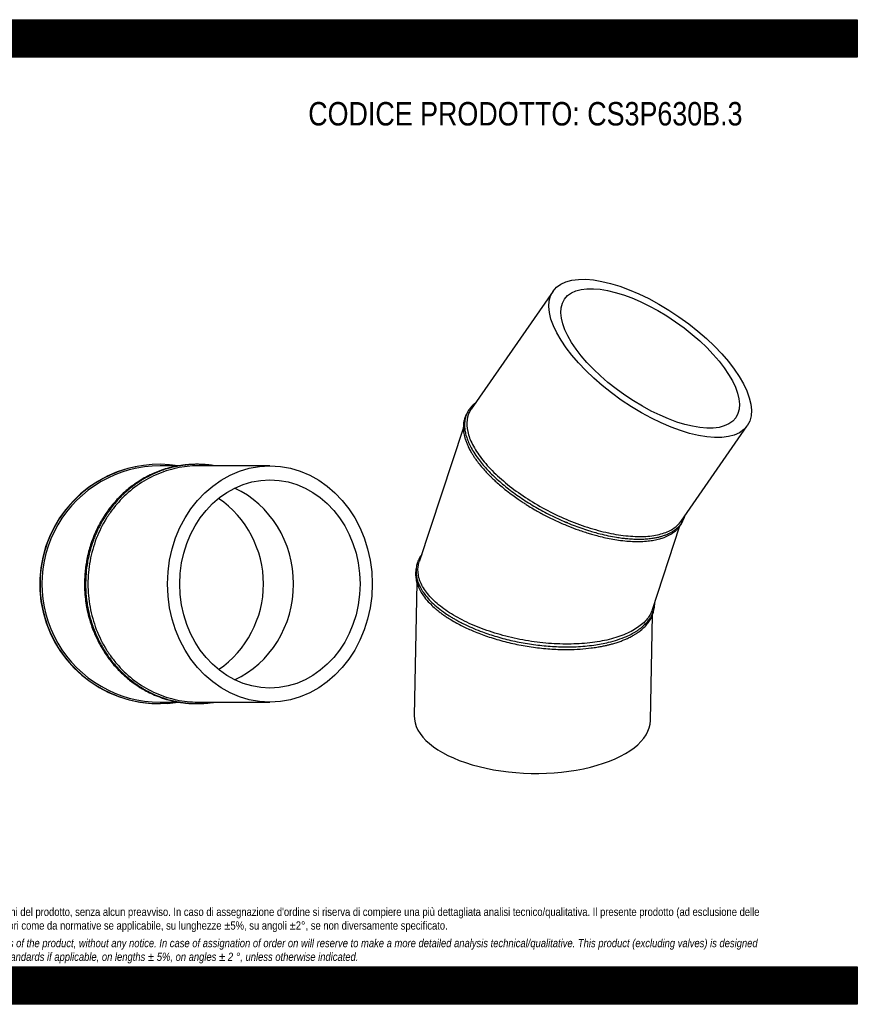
# Model space of a CAD drawing. Header units: millimetres. Extents: x 0 to 3712, y 0 to 2625.
# Tile 2 of 2: x 1480 to 3712, y 0 to 2625. Entities that reach past the tile are written whole.
import ezdxf

# ---------------------------------------------------------------- set-up
doc = ezdxf.new("R2010")
doc.units = ezdxf.units.MM
doc.header["$LTSCALE"] = 12.5
doc.layers.add('Default', color=7, linetype='Continuous')
doc.layers.add('TUBO_X_GOMITO_30', color=7, linetype='Continuous')

# ---------------------------------------------------------------- blocks, each defined once
blk = doc.blocks.new('SE1')
at = {"layer": 'TUBO_X_GOMITO_30', "color": 7, "linetype": 'Continuous'}
for p, q in [((2901.3, 1901.4), (2683.1, 1586.7)), ((2662.3, 1538.1), (2544.7, 1179.2)), ((3242.6, 1287.9), (3419.1, 1542.5)), ((2939.5, 1284.2), (2939.5, 1284.2)), ((3166.1, 1052.5), (3238.5, 1273.3)), ((2538.4, 1123.7), (2531.2, 769.8)), ((3161.1, 756.9), (3166.8, 1038.7))]:
    blk.add_line(p, q, dxfattribs=at)
for major_axis in [(258.9, -179.4), (-228.2, 158.1)]:
    blk.add_ellipse((3160.2, 1722), major_axis=major_axis, ratio=0.428999, dxfattribs=at)
blk.add_ellipse((2846.1, 763.3), major_axis=(-314.9, 6.4), ratio=0.46865, start_param=0, end_param=3.141593, dxfattribs=at)
for points, knots in [([(2694.5, 1603.2), (2693.5, 1602.4), (2688.9, 1598.8), (2682.1, 1592.1), (2674.9, 1582), (2669.9, 1571.7), (2666.8, 1560.8), (2665.3, 1549.7), (2665.4, 1538.6), (2667, 1526.6), (2669.9, 1514.5), (2674.7, 1501.1), (2681.3, 1487), (2690.1, 1471.5), (2700.6, 1456), (2712.1, 1441.4), (2724.2, 1427.5), (2737.3, 1413.9), (2751.7, 1400.2), (2766.8, 1387), (2783, 1373.8), (2805.7, 1356.8), (2835.9, 1336.5), (2874.2, 1314.3), (2914.2, 1294.3), (2955, 1277), (2992.7, 1263.8), (3024, 1254.9), (3049, 1249.1), (3068.5, 1245.5), (3084.3, 1243.2), (3095.8, 1241.9), (3105.2, 1241.1), (3115.7, 1240.4), (3128.5, 1240), (3143.3, 1240.3), (3157.9, 1241.4), (3170.4, 1243.2), (3180.8, 1245.2), (3189.8, 1247.5), (3198.2, 1250.2), (3205.8, 1253.2), (3212.6, 1256.4), (3219.4, 1260.1), (3226.1, 1264.5), (3232, 1269.3), (3236.5, 1273.6), (3239.4, 1276.9), (3241.4, 1279.4), (3243.2, 1281.7), (3245.6, 1285.2), (3249, 1291.1), (3250.8, 1295.5), (3252, 1298.5)], [0.4564939, 0.4564939, 0.4564939, 0.4564939, 0.4601995, 0.4738325, 0.4856534, 0.4990235, 0.510276, 0.5210593, 0.533251, 0.5428042, 0.5548876, 0.5660981, 0.5783189, 0.5914894, 0.6052623, 0.6170407, 0.6277411, 0.6396887, 0.6509538, 0.662075, 0.673194, 0.6848282, 0.7070528, 0.7292748, 0.7514957, 0.7737176, 0.7959427, 0.8130177, 0.8254721, 0.8381648, 0.8467006, 0.8535777, 0.8590027, 0.864176, 0.8732657, 0.883846, 0.894051, 0.9042565, 0.9119319, 0.9186996, 0.9265979, 0.9340404, 0.9399542, 0.9468374, 0.9554444, 0.9630439, 0.9694372, 0.9744175, 0.9767464, 0.9794104, 0.9834009, 0.9906886, 1, 1, 1, 1]), ([(2683.1, 1586.7), (2682.6, 1585.9), (2682.1, 1585.1), (2676.6, 1576.4), (2673.4, 1567.5), (2670.9, 1548.2), (2671.5, 1537.7), (2676.4, 1515.7), (2680.8, 1504.1), (2693.1, 1480.2), (2701, 1467.9), (2715.4, 1449.3), (2720.6, 1443), (2731.7, 1430.6), (2737.6, 1424.4), (2756.5, 1405.8), (2770.5, 1393.5), (2800.7, 1369.8), (2817, 1358.3), (2851, 1336.4), (2868.9, 1326.1), (2905.6, 1306.9), (2924.4, 1298.1), (2962.3, 1282.4), (2981.4, 1275.5), (3019.1, 1263.8), (3037.7, 1259), (3073.7, 1251.8), (3091.1, 1249.3), (3124.2, 1246.8), (3139.8, 1246.8), (3168.6, 1249.2), (3181.7, 1251.6), (3205.1, 1258.8), (3215.3, 1263.6), (3231.5, 1274.8), (3237.8, 1281), (3242.6, 1287.9)], [0.465651, 0.465651, 0.465651, 0.465651, 0.46875, 0.46875, 0.5, 0.5, 0.53125, 0.53125, 0.5625, 0.5625, 0.59375, 0.59375, 0.609375, 0.609375, 0.625, 0.625, 0.65625, 0.65625, 0.6875, 0.6875, 0.71875, 0.71875, 0.75, 0.75, 0.78125, 0.78125, 0.8125, 0.8125, 0.84375, 0.84375, 0.875, 0.875, 0.90625, 0.90625, 0.9375, 0.9375, 0.9656555, 0.9656555, 0.9656555, 0.9656555]), ([(2671.7, 1575), (2671.5, 1574.7), (2669.9, 1571.9), (2667.2, 1566.1), (2664.3, 1557.4), (2662.8, 1549), (2662.2, 1541.4), (2662.2, 1534.1), (2662.9, 1526.2), (2664.4, 1517.9), (2666.5, 1509.4), (2669.4, 1500.7), (2672.7, 1492.3), (2676, 1485.1), (2679.1, 1479), (2682.5, 1472.8), (2686.8, 1465.7), (2691.8, 1458), (2698.3, 1448.7), (2707.1, 1437.2), (2717.4, 1425.1), (2726.8, 1415), (2734.3, 1407.5), (2741.6, 1400.4), (2750.4, 1392.2), (2762.9, 1381.2), (2771.6, 1374.2), (2777.4, 1369.5)], [0.8152187, 0.8152187, 0.8152187, 0.8152187, 0.8161442, 0.8256703, 0.8353879, 0.8448554, 0.8518961, 0.8584359, 0.8664555, 0.8741465, 0.8817467, 0.8895208, 0.8974149, 0.9038331, 0.9080275, 0.9131272, 0.9196671, 0.9259226, 0.9324937, 0.9428814, 0.9542674, 0.9624615, 0.967892, 0.973277, 0.9799556, 0.9889686, 1, 1, 1, 1]), ([(2777.4, 1369.5), (2783.4, 1364.9), (2792.4, 1358), (2807, 1347.6), (2818, 1340.2), (2827.6, 1333.9), (2838.9, 1326.8), (2855.8, 1316.7), (2879, 1303.9), (2907, 1290), (2934.9, 1277.6), (2958.5, 1268.4), (2976.9, 1261.9), (2991, 1257.3), (3004.6, 1253.1), (3019.7, 1248.9), (3037.1, 1244.7), (3056.5, 1240.6), (3077.1, 1237.2), (3097.9, 1234.9), (3117.8, 1233.7), (3136.8, 1233.7), (3154.1, 1234.9), (3170.8, 1237.3), (3185.2, 1240.6), (3196.6, 1244.3), (3205.2, 1247.9), (3211.9, 1251.2), (3217.4, 1254.5), (3222.4, 1257.8), (3227.4, 1261.7), (3232.9, 1266.7), (3238.2, 1272.7), (3242.3, 1278.6), (3245.1, 1283.6), (3246.5, 1286.5), (3247.1, 1287.8), (3247.1, 1287.8)], [0, 0, 0, 0, 0.0110414, 0.0200662, 0.0267538, 0.0321257, 0.0374837, 0.0471344, 0.0618772, 0.0772844, 0.0938004, 0.1077822, 0.1157633, 0.1238336, 0.1307494, 0.1382155, 0.1488851, 0.1599115, 0.1714843, 0.184912, 0.1976176, 0.209173, 0.2226065, 0.2341264, 0.2468529, 0.2574306, 0.2643626, 0.2714202, 0.2777286, 0.2825666, 0.2885261, 0.2966266, 0.3050395, 0.3131954, 0.3190384, 0.3232475, 0.3234475, 0.3234475, 0.3234475, 0.3234475]), ([(2551.2, 1199.3), (2550, 1197.6), (2547.2, 1193.4), (2543.9, 1187.4), (2541.4, 1181.7), (2539.8, 1177.2), (2538.3, 1172.2), (2537, 1166.3), (2536.1, 1158.9), (2536, 1150.8), (2536.9, 1141.7), (2538.8, 1132.7), (2541.5, 1124.7), (2544.2, 1118.2), (2547, 1112.2), (2550.6, 1105.7), (2556.4, 1096.7), (2565.3, 1085.1), (2578.4, 1071.1), (2594.9, 1056.6), (2611.7, 1044.1), (2626, 1034.8), (2636.4, 1028.6), (2645.9, 1023.2), (2656.5, 1017.6), (2671.4, 1010.2), (2690.2, 1001.8), (2717.5, 991), (2752.1, 979.5), (2794.3, 968.6), (2838.5, 960.3), (2883.1, 954.9), (2924.9, 952.6), (2959.4, 953), (2987, 954.8), (3009.3, 957.4), (3030.3, 960.8), (3051.7, 965.4), (3074.6, 971.8), (3095.3, 979.7), (3110, 986.9), (3119.1, 992), (3125.8, 996.2), (3132.6, 1001), (3139.2, 1006.2), (3145, 1011.4), (3150.2, 1016.8), (3155.5, 1022.9), (3160.6, 1030.2), (3164.7, 1037.5), (3167.7, 1044.3), (3169.9, 1051.2), (3171.4, 1057.9), (3172.2, 1064), (3172.5, 1068.4), (3172.5, 1070.9), (3172.5, 1071.9)], [0.3327379, 0.3327379, 0.3327379, 0.3327379, 0.3383771, 0.3473874, 0.3528019, 0.3569225, 0.3618458, 0.3684295, 0.3754387, 0.3845036, 0.3931063, 0.4027404, 0.4111317, 0.4168107, 0.4218807, 0.4287661, 0.4362121, 0.4486276, 0.4636559, 0.4789383, 0.4943962, 0.504545, 0.5106654, 0.5162723, 0.5237015, 0.5315859, 0.5444439, 0.5575996, 0.5785999, 0.6010107, 0.62342, 0.6458297, 0.6682418, 0.6872861, 0.7001508, 0.713359, 0.7250729, 0.7372858, 0.7530648, 0.7704834, 0.7826647, 0.7888432, 0.7945103, 0.8012352, 0.8091534, 0.8156832, 0.8213681, 0.8293003, 0.8380535, 0.8466428, 0.8537512, 0.8603533, 0.8686263, 0.8745662, 0.8791342, 0.8821092, 0.8821092, 0.8821092, 0.8821092]), ([(2536.9, 1164), (2536.2, 1161), (2535.3, 1156.4), (2534.8, 1149), (2534.9, 1142.9), (2535.5, 1136.4), (2536.8, 1129.5), (2538.6, 1122.9), (2540.6, 1117.1), (2542.9, 1111.3), (2546, 1104.9), (2551, 1096.1), (2559.2, 1084.1), (2570.7, 1070.8), (2582.5, 1059.5), (2591.9, 1051.4), (2600, 1045), (2608.3, 1038.9), (2617.8, 1032.4), (2629.6, 1024.9), (2644.1, 1016.5), (2664.1, 1006), (2690.9, 993.8), (2726.8, 980.2), (2767.4, 968), (2810.5, 958), (2854.4, 950.9), (2898.3, 946.7), (2938.2, 945.5), (2973.1, 946.8), (2998.7, 949.2), (3017.4, 951.9), (3030.1, 954.1), (3040.6, 956.3), (3049.9, 958.5), (3059.2, 960.9), (3069.5, 963.9), (3080.2, 967.5), (3090.3, 971.4), (3100.1, 975.7), (3109.6, 980.4), (3118.3, 985.2), (3126.7, 990.6), (3136.2, 997.6), (3146.1, 1006.4), (3155.2, 1016.8), (3162.2, 1027.6), (3166.8, 1037.8), (3169.4, 1046.7), (3170.4, 1052.2), (3170.8, 1055), (3170.8, 1055.4)], [0, 0, 0, 0, 0.0086854, 0.0158292, 0.0213433, 0.0274951, 0.0350117, 0.0419205, 0.0470163, 0.0523036, 0.0589793, 0.065898, 0.0782983, 0.094823, 0.1064933, 0.1132448, 0.1203857, 0.1271887, 0.1332364, 0.1422243, 0.1530194, 0.1631794, 0.1811107, 0.2017863, 0.2239307, 0.2460722, 0.2682131, 0.2903552, 0.3125004, 0.3296991, 0.3462612, 0.3550503, 0.3621924, 0.3690948, 0.3743609, 0.3798339, 0.3872486, 0.3949836, 0.40229, 0.4095465, 0.41768, 0.4255856, 0.4323411, 0.4414167, 0.4544944, 0.4665511, 0.4795583, 0.491319, 0.499905, 0.5075665, 0.508571, 0.508571, 0.508571, 0.508571]), ([(3166.1, 1052.5), (3164.4, 1047.3), (3162.1, 1042.2), (3153.8, 1028.4), (3146.5, 1020.1), (3128.4, 1004.9), (3117.4, 997.9), (3092.4, 985.6), (3078.3, 980.3), (3047.4, 971.4), (3030.6, 967.9), (2995.1, 962.7), (2976.3, 961.2), (2937.5, 960), (2917.5, 960.4), (2876.9, 963.1), (2856.3, 965.5), (2815.5, 972.1), (2795.1, 976.4), (2755.5, 986.6), (2736.2, 992.6), (2699.4, 1006), (2681.8, 1013.5), (2649.1, 1029.6), (2634, 1038.3), (2613.5, 1052.1), (2607, 1056.7), (2594.9, 1066.3), (2589.3, 1071.1), (2573.7, 1085.9), (2565.1, 1096.1), (2551.6, 1116.4), (2546.8, 1126.7), (2541.3, 1147), (2540.5, 1157), (2542.4, 1170.9), (2543.3, 1175), (2544.7, 1179.1)], [0.0137205, 0.0137205, 0.0137205, 0.0137205, 0.03125, 0.03125, 0.0625, 0.0625, 0.09375, 0.09375, 0.125, 0.125, 0.15625, 0.15625, 0.1875, 0.1875, 0.21875, 0.21875, 0.25, 0.25, 0.28125, 0.28125, 0.3125, 0.3125, 0.34375, 0.34375, 0.375, 0.375, 0.390625, 0.390625, 0.40625, 0.40625, 0.4375, 0.4375, 0.46875, 0.46875, 0.5, 0.5, 0.5137211, 0.5137211, 0.5137211, 0.5137211])]:
    blk.add_open_spline(points, degree=3, knots=knots, dxfattribs=at)
for points in [[(2932.1, 1287.3), (2934.6, 1286.2), (2937, 1285.2), (2939.5, 1284.2)], [(3252, 1298.5), (3252.6, 1300.3), (3253.1, 1302), (3253.6, 1303.6)]]:
    blk.add_open_spline(points, degree=3, dxfattribs=at)
blk = doc.blocks.new('SE2')
at = {"layer": 'TUBO_X_GOMITO_30', "color": 7, "linetype": 'Continuous'}
for p, q in [((1903.5, 1435.6), (1853.9, 1435.6)), ((2146.6, 1435.6), (1954.9, 1435.6)), ((1853.9, 805.6), (1903.5, 805.6)), ((1954.9, 805.6), (2146.6, 805.6))]:
    blk.add_line(p, q, dxfattribs=at)
for centre, radius, start, end in [((1851.8, 1120.6), 319, 99.8836, 266.0298), ((1852.8, 1120.6), 319, 81.1555, 278.8446), ((1853.9, 1120.6), 315, 89.9987, 270.0012), ((1851.8, 1120.6), 277.6, 0, 55.3059), ((1851.8, 1120.6), 277.6, 0, 55.3059), ((1851.8, 1120.6), 277.6, 304.6941, 0), ((1851.8, 1120.6), 277.6, 304.6941, 0), ((1851.8, 1120.6), 319, 274.0064, 278.9874)]:
    blk.add_arc(centre, radius, start, end, dxfattribs=at)
for major_axis in [(0, 315), (0, 277.6)]:
    blk.add_ellipse((2146.6, 1120.6), major_axis=major_axis, ratio=0.866025, dxfattribs=at)
for major_axis, start_param, end_param in [((0, -277.6), 0.403004, 2.738588), ((0, 277.6), 3.544597, 5.880181)]:
    blk.add_ellipse((1950.9, 1120.6), major_axis=major_axis, ratio=0.931852, start_param=start_param, end_param=end_param, dxfattribs=at)
for points, knots in [([(1951.2, 1439.6), (1947.7, 1439.6), (1937.4, 1439.5), (1919.8, 1438.2), (1898.7, 1435.1), (1877.8, 1430.4), (1858.2, 1424.3), (1840, 1417.3), (1824.8, 1410.2), (1813.4, 1404.1), (1806.1, 1399.9), (1800.6, 1396.5), (1794, 1392.4), (1785.9, 1386.9), (1776.8, 1380.2), (1767.9, 1373.1), (1757.1, 1363.8), (1741.2, 1348.6), (1721.6, 1326.2), (1701.6, 1297.7), (1686.8, 1270.6), (1676.1, 1246.3), (1668.9, 1226.2), (1664.2, 1210.2), (1661.2, 1198.2), (1659.2, 1188.9), (1657.1, 1177.7), (1655, 1164.2), (1653.1, 1146.7), (1652.7, 1135.6), (1652.4, 1128.4)], [0.7531706, 0.7531706, 0.7531706, 0.7531706, 0.7588609, 0.7697797, 0.7815237, 0.793048, 0.8042434, 0.8142427, 0.8242445, 0.8309061, 0.8347078, 0.8375236, 0.8411681, 0.846934, 0.8529765, 0.858893, 0.8647008, 0.8752418, 0.8929967, 0.9107157, 0.9284331, 0.9398151, 0.9508888, 0.9604564, 0.9649205, 0.9693187, 0.9748507, 0.9817395, 0.9901982, 1, 1, 1, 1]), ([(1999.8, 1435.6), (1996.7, 1436.1), (1989, 1437.3), (1977.3, 1438.6), (1964.8, 1439.4), (1952.7, 1439.7), (1940.3, 1439.4), (1927.8, 1438.5), (1916.4, 1437.2), (1906, 1435.6), (1895.6, 1433.7), (1884.2, 1431.1), (1871.6, 1427.6), (1858.5, 1423.2), (1845.4, 1418.1), (1832.5, 1412.4), (1820, 1406.1), (1809.4, 1400.1), (1800.8, 1394.8), (1793.2, 1389.8), (1784.9, 1384), (1774.7, 1376.1), (1761.9, 1365.4), (1747.5, 1351.7), (1732.9, 1335.7), (1719.2, 1318.5), (1706.4, 1299.8), (1696.6, 1282.9), (1689.6, 1269.3), (1685, 1259.6), (1680.7, 1249.6), (1676.3, 1238.2), (1671.6, 1224.7), (1666.8, 1208.7), (1662.5, 1190.7), (1658.3, 1167.7), (1655.4, 1139.2), (1655.1, 1105.2), (1658.5, 1070), (1665.1, 1037.6), (1672.6, 1012.8), (1679, 995.7), (1683.3, 985.6), (1687, 977.4), (1691, 969.1), (1696.2, 959.1), (1703.4, 946.5), (1714.3, 929.5), (1729.4, 909.3), (1744.5, 892.6), (1755.6, 881.8), (1761.9, 876), (1767.8, 870.8), (1775.1, 864.8), (1784.4, 857.6), (1797.7, 848.2), (1806.6, 842.8), (1812.6, 839.3)], [0.5531671, 0.5531671, 0.5531671, 0.5531671, 0.5582093, 0.5657056, 0.5720717, 0.5783984, 0.5850972, 0.5921389, 0.5984562, 0.6036789, 0.6090909, 0.6153512, 0.6224305, 0.6301202, 0.6374521, 0.6448315, 0.6526256, 0.6595938, 0.6641522, 0.6684669, 0.6739196, 0.6801252, 0.6887031, 0.6999346, 0.711056, 0.7221782, 0.7337444, 0.7456964, 0.7518744, 0.7569779, 0.7619803, 0.7683288, 0.7753179, 0.7835044, 0.7933654, 0.8031479, 0.8182965, 0.8360792, 0.8538621, 0.8708968, 0.8854865, 0.892799, 0.8982804, 0.9021792, 0.9063836, 0.9121775, 0.9193326, 0.9283695, 0.9430995, 0.9579194, 0.9631765, 0.9671982, 0.9711669, 0.9754871, 0.9817649, 0.9900941, 1, 1, 1, 1]), ([(1954.9, 1435.6), (1935.8, 1435.6), (1916.7, 1433.6), (1879.1, 1425.6), (1860.7, 1419.6), (1825.3, 1404), (1808.3, 1394.3), (1776.4, 1371.4), (1761.4, 1358.4), (1741, 1336.5), (1734.5, 1328.9), (1722.3, 1313), (1716.5, 1304.7), (1700.5, 1279), (1691.3, 1260.7), (1676.5, 1222.5), (1670.9, 1202.6), (1663.3, 1162), (1661.4, 1141.3), (1661.4, 1099.9), (1663.3, 1079.2), (1670.9, 1038.6), (1676.5, 1018.7), (1691.3, 980.5), (1700.4, 962.2), (1716.5, 936.5), (1722.3, 928.2), (1734.5, 912.3), (1741, 904.6), (1761.4, 882.8), (1776.4, 869.7), (1808.3, 846.9), (1825.3, 837.2), (1860.7, 821.6), (1879.1, 815.6), (1916.7, 807.6), (1935.8, 805.6), (1954.9, 805.6), (1954.9, 805.6), (1954.9, 805.6)], [0.2500013, 0.2500013, 0.2500013, 0.2500013, 0.28125, 0.28125, 0.3125, 0.3125, 0.34375, 0.34375, 0.375, 0.375, 0.390625, 0.390625, 0.40625, 0.40625, 0.4375, 0.4375, 0.46875, 0.46875, 0.5, 0.5, 0.53125, 0.53125, 0.5625, 0.5625, 0.59375, 0.59375, 0.609375, 0.609375, 0.625, 0.625, 0.65625, 0.65625, 0.6875, 0.6875, 0.71875, 0.71875, 0.75, 0.75, 0.7500088, 0.7500088, 0.7500088, 0.7500088]), ([(1652.4, 1128.4), (1652.3, 1121), (1652.3, 1109.7), (1653.4, 1091.9), (1654.8, 1078.6), (1656.8, 1064.8), (1660, 1047.8), (1665.7, 1024.7), (1674.8, 997.7), (1687.8, 968.3), (1704.6, 938.9), (1724.9, 910.7), (1743.6, 890.2), (1758.8, 875.8), (1769.9, 866.4), (1781.3, 857.6), (1792.2, 850), (1803.8, 842.5), (1817.6, 834.6), (1834.9, 826.1), (1854.8, 818), (1876.6, 811.1), (1897.3, 806.3), (1914, 803.8), (1925.7, 802.6), (1934.6, 802), (1943.5, 801.6), (1957.2, 801.5), (1975, 802.4), (1989.4, 804.3), (1996.2, 805.5)], [0, 0, 0, 0, 0.0100816, 0.0186418, 0.0253964, 0.0305526, 0.0392709, 0.051355, 0.0661149, 0.0821304, 0.099848, 0.1175675, 0.1352888, 0.1426501, 0.1501619, 0.1580885, 0.1651091, 0.1710622, 0.1798849, 0.190291, 0.2016403, 0.2141174, 0.226897, 0.2356497, 0.241264, 0.2457275, 0.2500794, 0.2555731, 0.267805, 0.2788491, 0.2788491, 0.2788491, 0.2788491]), ([(1812.6, 839.3), (1818.7, 835.9), (1828, 830.8), (1843, 824), (1856.2, 818.8), (1870.6, 813.9), (1883.6, 810.3), (1894, 807.9), (1900.3, 806.6), (1906, 805.6), (1912.9, 804.5), (1921.4, 803.3), (1932.5, 802.3), (1948.4, 801.4), (1969.1, 801.7), (1987.1, 803.5), (1997.1, 805.1), (1999.2, 805.5)], [0, 0, 0, 0, 0.0100787, 0.0185696, 0.0251752, 0.033128, 0.0425725, 0.046933, 0.0502874, 0.0529042, 0.0562625, 0.0614388, 0.0667603, 0.0742323, 0.087067, 0.1000162, 0.1033778, 0.1033778, 0.1033778, 0.1033778])]:
    blk.add_open_spline(points, degree=3, knots=knots, dxfattribs=at)

msp = doc.modelspace()

# ---------------------------------------------------------------- hatches: boundary and pattern name
at = {"layer": 'Default', "linetype": 'Continuous'}
h = msp.add_hatch(dxfattribs=at)
h.set_pattern_fill('LINE', scale=0.629921, angle=45, style=0)
h.paths.add_polyline_path([(3712.5, 2525), (3712.5, 2625), (0, 2625), (0, 2525)])
for points in [[(3712.5, 2525), (3712.5, 2625), (0, 2625), (0, 2525)], [(3712.5, 0), (3712.5, 100), (0, 100), (0, 0)]]:
    msp.add_hatch(color=7, dxfattribs=at).paths.add_polyline_path(points)
h = msp.add_hatch(dxfattribs=at)
h.set_pattern_fill('LINE', scale=0.629921, angle=45, style=0)
h.paths.add_polyline_path([(3712.5, 0), (3712.5, 100), (0, 100), (0, 0)])

# ---------------------------------------------------------------- linework, layer by layer
at = {"layer": 'Default', "color": 7, "linetype": 'Continuous'}
for p, q in [((0, 2625), (3712.5, 2625)), ((3712.5, 2625), (3712.5, 2525)), ((3712.5, 2525), (0, 2525)), ((0, 100), (3712.5, 100)), ((3712.5, 100), (3712.5, 0)), ((3712.5, 0), (0, 0))]:
    msp.add_line(p, q, dxfattribs=at)

# ---------------------------------------------------------------- block references
at = {"layer": 'Default'}
for name in ['SE1', 'SE2']:
    msp.add_blockref(name, (0, 0), dxfattribs=at)

# ---------------------------------------------------------------- texts
at = {"layer": 'Default', "attachment_point": 1}
for s, insert, char_height, width in [('{\\fArial Narrow|b0||i0||c0|p34;\\C7;\\H62.5;\\W1.;CODICE PRODOTTO: CS3P630B.3}', (2248.8, 2405.5), 62.5, 1160.639), ("{\\fArial Narrow|b0||i0||c0|p34;\\C7;\\H21.875;\\W1.;PLASTITALIA si riserva il diritto di revisionare la presente specifica, mantenendo la conformità alle prescrizioni del prodotto, senza alcun preavviso. In caso di assegnazione d'ordine si riserva di compiere una più dettagliata analisi tecnico/qualitativa. Il presente prodotto (ad esclusione delle \\P}{\\fArial Narrow|b0||i0||c0|p34;\\C7;\\H21.875;\\W1.;valvole) è progettato per applicazioni non previste dalla direttiva 2014/68/EU. Tolleranza su diametri e spessori come da normative se applicabile, su lunghezze ±5%, su angoli ±2°, se non diversamente specificato.\\P}{\\fArial Narrow|b0||i0||c0|p34;\\C7;\\H6.25;\\W1.;   \\P}{\\fArial Narrow|b0||i1||c0|p34;\\C7;\\H21.875;\\W1.;PLASTITALIA on reserves the right to revise this specification, maintaining the conformity to the requirements of the product, without any notice. In case of assignation of order on will reserve to make a more detailed analysis technical/qualitative. This product (excluding valves) is designed \\P}{\\fArial Narrow|b0||i1||c0|p34;\\C7;\\H21.875;\\W1.;for applications not covered by Directive 2014/68 / EU. The tolerance on diameters and thicknesses as the standards if applicable, on lengths ± 5%, on angles ± 2 °, unless otherwise indicated.\\P}", (250, 257.5), 21.875, 3212.5)]:
    msp.add_mtext(s, dxfattribs=dict(at, insert=insert, char_height=char_height, width=width))

doc.saveas('drawing.dxf')
